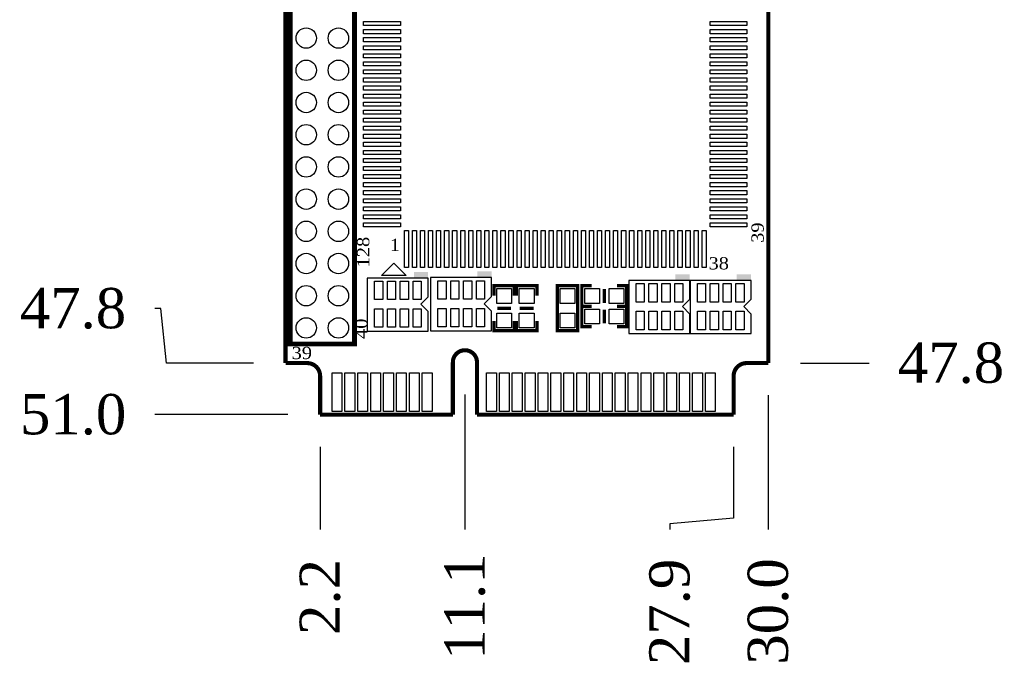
# Model space of a CAD drawing. Header units: millimetres. Extents: x 1667.5 to 1767.3, y -44.4 to 37.3.
# Tile 2 of 3: x 1706.1 to 1767.3, y -44.4 to -4.3. Entities that reach past the tile are written whole.
import ezdxf

# ---------------------------------------------------------------- set-up
doc = ezdxf.new("R2010")
doc.units = ezdxf.units.MM
doc.layers.add('BOARD_GEOMETRY_OUTLINE', color=1, linetype='Continuous', lineweight=20)
doc.layers.add('尺寸標柱線', color=3, linetype='Continuous', lineweight=15)
doc.layers.add('PACKAGE_GEOMETRY_SILKSCREEN_TOP', color=5, linetype='Continuous')
doc.layers.add('PIN_TOP', color=7, linetype='Continuous')
doc.styles.get("Standard").update_dxf_attribs({"font": 'times.ttf'})
doc.dimstyles.get("Standard").update_dxf_attribs({"dimtxt": 5, "dimasz": 0.18, "dimexe": 1, "dimexo": 2, "dimgap": 2, "dimtad": 0, "dimtoh": 1, "dimdec": 1, "dimzin": 0, "dimdsep": 46, "dimtxsty": 'Standard', "dimcen": 0.09, "dimadec": 0, "dimazin": 0, "dimtfac": 1, "dimtdec": 1, "dimtofl": 0, "dimtmove": 0, "dimatfit": 3, "dimfxl": 0, "dimtolj": 1, "dimtzin": 0, "dimarcsym": 0})

# ---------------------------------------------------------------- blocks, each defined once
blk = doc.blocks.new('*D95')
at = {"layer": 'Defpoints', "color": 0}
for p in [(1722.627, 22.135), (1714.503, -28.815), (1724.777, -28.815)]:
    blk.add_point(p, dxfattribs=at)
at = {"layer": '尺寸標柱線', "color": 0, "linetype": 'ByBlock', "lineweight": -2}
blk.add_line((1722.777, -28.815), (1714.503, -28.815), dxfattribs=at)
at = {"layer": '尺寸標柱線', "color": 0, "insert": (1709.427, -28.815), "char_height": 2.5, "attachment_point": 5}
blk.add_mtext('\\A1;51.0', dxfattribs=at)
blk = doc.blocks.new('*D96')
at = {"layer": 'Defpoints', "color": 0}
for p in [(1722.627, 22.135), (1714.513, -22.23), (1722.627, -25.615)]:
    blk.add_point(p, dxfattribs=at)
at = {"layer": '尺寸標柱線', "color": 0, "linetype": 'ByBlock', "lineweight": -2}
for p, q in [((1714.873, -22.23), (1714.513, -22.23)), ((1715.233, -25.615), (1714.873, -22.23)), ((1720.627, -25.615), (1715.233, -25.615))]:
    blk.add_line(p, q, dxfattribs=at)
at = {"layer": '尺寸標柱線', "color": 0, "insert": (1709.418, -22.23), "char_height": 2.5, "attachment_point": 5}
blk.add_mtext('\\A1;47.8', dxfattribs=at)
blk = doc.blocks.new('*D97')
at = {"layer": 'Defpoints', "color": 0}
for p in [(1722.627, 22.135), (1733.777, -25.565), (1733.777, -35.95)]:
    blk.add_point(p, dxfattribs=at)
at = {"layer": '尺寸標柱線', "color": 0, "linetype": 'ByBlock', "lineweight": -2}
blk.add_line((1733.777, -27.565), (1733.777, -35.95), dxfattribs=at)
at = {"layer": '尺寸標柱線', "color": 0, "insert": (1733.777, -40.738), "char_height": 2.5, "attachment_point": 5, "rotation": 90}
blk.add_mtext('\\A1;11.1', dxfattribs=at)
blk = doc.blocks.new('*D105')
at = {"layer": 'Defpoints', "color": 0}
for p in [(1722.627, 22.135), (1752.627, -25.615), (1758.891, -25.615)]:
    blk.add_point(p, dxfattribs=at)
at = {"layer": '尺寸標柱線', "color": 0, "linetype": 'ByBlock', "lineweight": -2}
blk.add_line((1754.627, -25.615), (1758.891, -25.615), dxfattribs=at)
at = {"layer": '尺寸標柱線', "color": 0, "insert": (1763.985, -25.615), "char_height": 2.5, "attachment_point": 5}
blk.add_mtext('\\A1;47.8', dxfattribs=at)
blk = doc.blocks.new('*D107')
at = {"layer": 'Defpoints', "color": 0}
for p in [(1722.627, 22.135), (1752.627, -25.615), (1752.627, -35.95)]:
    blk.add_point(p, dxfattribs=at)
at = {"layer": '尺寸標柱線', "color": 0, "linetype": 'ByBlock', "lineweight": -2}
blk.add_line((1752.627, -27.615), (1752.627, -35.95), dxfattribs=at)
at = {"layer": '尺寸標柱線', "color": 0, "insert": (1752.627, -41.039), "char_height": 2.5, "attachment_point": 5, "rotation": 90}
blk.add_mtext('\\A1;30.0', dxfattribs=at)
blk = doc.blocks.new('*D108')
at = {"layer": 'Defpoints', "color": 0}
for p in [(1722.627, 22.135), (1750.477, -28.815), (1746.506, -35.957)]:
    blk.add_point(p, dxfattribs=at)
at = {"layer": '尺寸標柱線', "color": 0, "linetype": 'ByBlock', "lineweight": -2}
for p, q in [((1750.477, -30.815), (1750.477, -35.237)), ((1750.477, -35.237), (1746.506, -35.597)), ((1746.506, -35.597), (1746.506, -35.957))]:
    blk.add_line(p, q, dxfattribs=at)
at = {"layer": '尺寸標柱線', "color": 0, "insert": (1746.506, -41.068), "char_height": 2.5, "attachment_point": 5, "rotation": 90}
blk.add_mtext('\\A1;27.9', dxfattribs=at)
blk = doc.blocks.new('*D109')
at = {"layer": 'Defpoints', "color": 0}
for p in [(1722.627, 22.135), (1724.777, -28.815), (1724.777, -35.95)]:
    blk.add_point(p, dxfattribs=at)
at = {"layer": '尺寸標柱線', "color": 0, "linetype": 'ByBlock', "lineweight": -2}
blk.add_line((1724.777, -30.815), (1724.777, -35.95), dxfattribs=at)
at = {"layer": '尺寸標柱線', "color": 0, "insert": (1724.777, -40.14), "char_height": 2.5, "attachment_point": 5, "rotation": 90}
blk.add_mtext('\\A1;2.2', dxfattribs=at)

msp = doc.modelspace()

# ---------------------------------------------------------------- linework, layer by layer
at = {"layer": 'BOARD_GEOMETRY_OUTLINE'}
for points in [[(1722.627, -25.615, 0.254, 0.254, 0), (1722.627, 22.135, 0.254, 0.254, 0)], [(1752.627, 22.085, 0.254, 0.254, 0), (1752.627, -25.615, 0.254, 0.254, 0)], [(1734.526, -25.565, 0.254, 0.254, 1), (1733.027, -25.565, 0.254, 0.254, 0)], [(1723.977, -25.615, 0.254, 0.254, 0), (1722.627, -25.615, 0.254, 0.254, 0)], [(1724.777, -26.415, 0.254, 0.254, 0.414121), (1723.977, -25.615, 0.254, 0.254, 0)], [(1733.027, -25.565, 0.254, 0.254, 0), (1733.027, -28.815, 0.254, 0.254, 0)], [(1734.526, -25.565, 0.254, 0.254, 0), (1734.526, -28.815, 0.254, 0.254, 0)], [(1751.277, -25.615, 0.254, 0.254, 0.414214), (1750.477, -26.415, 0.254, 0.254, 0)], [(1752.627, -25.615, 0.254, 0.254, 0), (1751.277, -25.615, 0.254, 0.254, 0)], [(1724.777, -28.815, 0.254, 0.254, 0), (1724.777, -26.415, 0.254, 0.254, 0)], [(1750.477, -26.415, 0.254, 0.254, 0), (1750.477, -28.815, 0.254, 0.254, 0)], [(1733.027, -28.815, 0.254, 0.254, 0), (1724.777, -28.815, 0.254, 0.254, 0)], [(1750.477, -28.815, 0.254, 0.254, 0), (1734.526, -28.815, 0.254, 0.254, 0)]]:
    msp.add_lwpolyline(points, format="xyseb", dxfattribs=at)
at = {"layer": 'PACKAGE_GEOMETRY_SILKSCREEN_TOP'}
msp.add_lwpolyline([(1726.913, 15.569, 0.3, 0.3, 0), (1723.412, 15.569, 0.3, 0.3, 0), (1722.913, 15.069, 0.3, 0.3, 0), (1722.913, -24.431, 0.3, 0.3, 0), (1726.913, -24.431, 0.3, 0.3, 0)], format="xyseb", close=True, dxfattribs=at)
msp.add_lwpolyline([(1729.358, -19.417), (1730.12, -20.179), (1728.596, -20.179)], close=True, dxfattribs=at)
for points in [[(1727.707, -20.331), (1727.707, -23.633), (1731.491, -23.633)], [(1731.491, -23.633), (1731.491, -22.414), (1731.034, -21.957), (1731.491, -21.5), (1731.491, -20.331), (1727.707, -20.331)], [(1731.644, -20.306), (1731.644, -23.608), (1735.428, -23.608)], [(1735.428, -23.608), (1735.428, -22.389), (1734.971, -21.932), (1735.428, -21.474), (1735.428, -20.306), (1731.644, -20.306)], [(1743.963, -20.484), (1743.963, -23.786), (1747.747, -23.786)], [(1747.747, -23.786), (1747.747, -22.567), (1747.29, -22.109), (1747.747, -21.652), (1747.747, -20.484), (1743.963, -20.484)], [(1747.773, -20.484), (1747.773, -23.786), (1751.557, -23.786)], [(1751.557, -23.786), (1751.557, -22.567), (1751.1, -22.109), (1751.557, -21.652), (1751.557, -20.484), (1747.773, -20.484)]]:
    msp.add_lwpolyline(points, dxfattribs=at)
for points in [[(1735.581, -21.424, 0.203, 0.203, 0), (1735.581, -20.814, 0.203, 0.203, 0), (1736.851, -20.814, 0.203, 0.203, 0), (1736.851, -21.424, 0.203, 0.203, 0)], [(1736.978, -21.424, 0.203, 0.203, 0), (1736.978, -20.814, 0.203, 0.203, 0), (1738.248, -20.814, 0.203, 0.203, 0), (1738.248, -21.424, 0.203, 0.203, 0)], [(1740.788, -23.075, 0.203, 0.203, 0), (1740.788, -20.814, 0.203, 0.203, 0), (1739.518, -20.814, 0.203, 0.203, 0), (1739.518, -23.075, 0.203, 0.203, 0)], [(1741.651, -22.084, 0.203, 0.203, 0), (1741.042, -22.084, 0.203, 0.203, 0), (1741.042, -20.814, 0.203, 0.203, 0), (1741.651, -20.814, 0.203, 0.203, 0)], [(1743.226, -20.814, 0.203, 0.203, 0), (1743.836, -20.814, 0.203, 0.203, 0), (1743.836, -22.084, 0.203, 0.203, 0), (1743.226, -22.084, 0.203, 0.203, 0)], [(1742.439, -21.881, 0.203, 0.203, 0), (1742.439, -21.017, 0.203, 0.203, 0)], [(1741.651, -23.354, 0.203, 0.203, 0), (1741.042, -23.354, 0.203, 0.203, 0), (1741.042, -22.084, 0.203, 0.203, 0), (1741.651, -22.084, 0.203, 0.203, 0)], [(1743.226, -22.084, 0.203, 0.203, 0), (1743.836, -22.084, 0.203, 0.203, 0), (1743.836, -23.354, 0.203, 0.203, 0), (1743.226, -23.354, 0.203, 0.203, 0)], [(1735.784, -22.211, 0.203, 0.203, 0), (1736.647, -22.211, 0.203, 0.203, 0)], [(1737.181, -22.211, 0.203, 0.203, 0), (1738.044, -22.211, 0.203, 0.203, 0)], [(1742.439, -23.151, 0.203, 0.203, 0), (1742.439, -22.287, 0.203, 0.203, 0)], [(1736.851, -22.998, 0.203, 0.203, 0), (1736.851, -23.608, 0.203, 0.203, 0), (1735.581, -23.608, 0.203, 0.203, 0), (1735.581, -22.998, 0.203, 0.203, 0)], [(1738.248, -22.998, 0.203, 0.203, 0), (1738.248, -23.608, 0.203, 0.203, 0), (1736.978, -23.608, 0.203, 0.203, 0), (1736.978, -22.998, 0.203, 0.203, 0)], [(1740.788, -22.998, 0.203, 0.203, 0), (1740.788, -23.608, 0.203, 0.203, 0), (1739.518, -23.608, 0.203, 0.203, 0), (1739.518, -22.998, 0.203, 0.203, 0)]]:
    msp.add_lwpolyline(points, format="xyseb", dxfattribs=at)
for points in [[(1731.491, -19.95), (1730.602, -19.95), (1731.491, -20.306), (1730.602, -20.306)], [(1735.428, -19.925), (1734.539, -19.925), (1735.428, -20.281), (1734.539, -20.281)], [(1747.747, -20.103), (1746.858, -20.103), (1747.747, -20.458), (1746.858, -20.458)], [(1751.557, -20.103), (1750.668, -20.103), (1751.557, -20.458), (1750.668, -20.458)]]:
    msp.add_solid(points, dxfattribs=at)
at = {"layer": 'PIN_TOP'}
for points in [[(1727.477, -4.658), (1727.477, -4.404), (1729.763, -4.404), (1729.763, -4.658)], [(1749.018, -4.658), (1749.018, -4.404), (1751.304, -4.404), (1751.304, -4.658)], [(1727.477, -5.158), (1727.477, -4.904), (1729.763, -4.904), (1729.763, -5.158)], [(1727.477, -5.658), (1727.477, -5.404), (1729.763, -5.404), (1729.763, -5.658)], [(1749.018, -5.158), (1749.018, -4.904), (1751.304, -4.904), (1751.304, -5.158)], [(1749.018, -5.658), (1749.018, -5.404), (1751.304, -5.404), (1751.304, -5.658)], [(1727.477, -6.158), (1727.477, -5.904), (1729.763, -5.904), (1729.763, -6.158)], [(1749.018, -6.158), (1749.018, -5.904), (1751.304, -5.904), (1751.304, -6.158)], [(1727.477, -6.658), (1727.477, -6.404), (1729.763, -6.404), (1729.763, -6.658)], [(1749.018, -6.658), (1749.018, -6.404), (1751.304, -6.404), (1751.304, -6.658)], [(1727.477, -7.158), (1727.477, -6.904), (1729.763, -6.904), (1729.763, -7.158)], [(1749.018, -7.158), (1749.018, -6.904), (1751.304, -6.904), (1751.304, -7.158)], [(1727.477, -7.658), (1727.477, -7.404), (1729.763, -7.404), (1729.763, -7.658)], [(1727.477, -8.158), (1727.477, -7.904), (1729.763, -7.904), (1729.763, -8.158)], [(1749.018, -7.658), (1749.018, -7.404), (1751.304, -7.404), (1751.304, -7.658)], [(1749.018, -8.158), (1749.018, -7.904), (1751.304, -7.904), (1751.304, -8.158)], [(1727.477, -8.658), (1727.477, -8.404), (1729.763, -8.404), (1729.763, -8.658)], [(1749.018, -8.658), (1749.018, -8.404), (1751.304, -8.404), (1751.304, -8.658)], [(1727.477, -9.158), (1727.477, -8.904), (1729.763, -8.904), (1729.763, -9.158)], [(1749.018, -9.158), (1749.018, -8.904), (1751.304, -8.904), (1751.304, -9.158)], [(1727.477, -9.658), (1727.477, -9.404), (1729.763, -9.404), (1729.763, -9.658)], [(1749.018, -9.658), (1749.018, -9.404), (1751.304, -9.404), (1751.304, -9.658)], [(1727.477, -10.158), (1727.477, -9.904), (1729.763, -9.904), (1729.763, -10.158)], [(1749.018, -10.158), (1749.018, -9.904), (1751.304, -9.904), (1751.304, -10.158)], [(1727.477, -10.658), (1727.477, -10.404), (1729.763, -10.404), (1729.763, -10.658)], [(1727.477, -11.158), (1727.477, -10.904), (1729.763, -10.904), (1729.763, -11.158)], [(1749.018, -10.658), (1749.018, -10.404), (1751.304, -10.404), (1751.304, -10.658)], [(1749.018, -11.158), (1749.018, -10.904), (1751.304, -10.904), (1751.304, -11.158)], [(1727.477, -11.658), (1727.477, -11.404), (1729.763, -11.404), (1729.763, -11.658)], [(1749.018, -11.658), (1749.018, -11.404), (1751.304, -11.404), (1751.304, -11.658)], [(1727.477, -12.158), (1727.477, -11.904), (1729.763, -11.904), (1729.763, -12.158)], [(1749.018, -12.158), (1749.018, -11.904), (1751.304, -11.904), (1751.304, -12.158)], [(1727.477, -12.658), (1727.477, -12.404), (1729.763, -12.404), (1729.763, -12.658)], [(1749.018, -12.658), (1749.018, -12.404), (1751.304, -12.404), (1751.304, -12.658)], [(1727.477, -13.158), (1727.477, -12.904), (1729.763, -12.904), (1729.763, -13.158)], [(1727.477, -13.658), (1727.477, -13.404), (1729.763, -13.404), (1729.763, -13.658)], [(1749.018, -13.158), (1749.018, -12.904), (1751.304, -12.904), (1751.304, -13.158)], [(1749.018, -13.658), (1749.018, -13.404), (1751.304, -13.404), (1751.304, -13.658)], [(1727.477, -14.158), (1727.477, -13.904), (1729.763, -13.904), (1729.763, -14.158)], [(1749.018, -14.158), (1749.018, -13.904), (1751.304, -13.904), (1751.304, -14.158)], [(1727.477, -14.658), (1727.477, -14.404), (1729.763, -14.404), (1729.763, -14.658)], [(1749.018, -14.658), (1749.018, -14.404), (1751.304, -14.404), (1751.304, -14.658)], [(1727.477, -15.158), (1727.477, -14.904), (1729.763, -14.904), (1729.763, -15.158)], [(1749.018, -15.158), (1749.018, -14.904), (1751.304, -14.904), (1751.304, -15.158)], [(1727.477, -15.658), (1727.477, -15.404), (1729.763, -15.404), (1729.763, -15.658)], [(1727.477, -16.158), (1727.477, -15.904), (1729.763, -15.904), (1729.763, -16.158)], [(1749.018, -15.658), (1749.018, -15.404), (1751.304, -15.404), (1751.304, -15.658)], [(1749.018, -16.158), (1749.018, -15.904), (1751.304, -15.904), (1751.304, -16.158)], [(1727.477, -16.658), (1727.477, -16.404), (1729.763, -16.404), (1729.763, -16.658)], [(1749.018, -16.658), (1749.018, -16.404), (1751.304, -16.404), (1751.304, -16.658)], [(1727.477, -17.158), (1727.477, -16.904), (1729.763, -16.904), (1729.763, -17.158)], [(1749.018, -17.158), (1749.018, -16.904), (1751.304, -16.904), (1751.304, -17.158)], [(1730.014, -19.674), (1730.014, -17.388), (1730.268, -17.388), (1730.268, -19.674)], [(1730.514, -19.674), (1730.514, -17.388), (1730.768, -17.388), (1730.768, -19.674)], [(1731.014, -19.674), (1731.014, -17.388), (1731.268, -17.388), (1731.268, -19.674)], [(1731.514, -19.674), (1731.514, -17.388), (1731.768, -17.388), (1731.768, -19.674)], [(1732.014, -19.674), (1732.014, -17.388), (1732.268, -17.388), (1732.268, -19.674)], [(1732.514, -19.674), (1732.514, -17.388), (1732.768, -17.388), (1732.768, -19.674)], [(1733.014, -19.674), (1733.014, -17.388), (1733.268, -17.388), (1733.268, -19.674)], [(1733.514, -19.674), (1733.514, -17.388), (1733.768, -17.388), (1733.768, -19.674)], [(1734.014, -19.674), (1734.014, -17.388), (1734.268, -17.388), (1734.268, -19.674)], [(1734.514, -19.674), (1734.514, -17.388), (1734.768, -17.388), (1734.768, -19.674)], [(1735.014, -19.674), (1735.014, -17.388), (1735.268, -17.388), (1735.268, -19.674)], [(1735.514, -19.674), (1735.514, -17.388), (1735.768, -17.388), (1735.768, -19.674)], [(1736.014, -19.674), (1736.014, -17.388), (1736.268, -17.388), (1736.268, -19.674)], [(1736.514, -19.674), (1736.514, -17.388), (1736.768, -17.388), (1736.768, -19.674)], [(1737.014, -19.674), (1737.014, -17.388), (1737.268, -17.388), (1737.268, -19.674)], [(1737.514, -19.674), (1737.514, -17.388), (1737.768, -17.388), (1737.768, -19.674)], [(1738.014, -19.674), (1738.014, -17.388), (1738.268, -17.388), (1738.268, -19.674)], [(1738.514, -19.674), (1738.514, -17.388), (1738.768, -17.388), (1738.768, -19.674)], [(1739.014, -19.674), (1739.014, -17.388), (1739.268, -17.388), (1739.268, -19.674)], [(1739.514, -19.674), (1739.514, -17.388), (1739.768, -17.388), (1739.768, -19.674)], [(1740.014, -19.674), (1740.014, -17.388), (1740.268, -17.388), (1740.268, -19.674)], [(1740.514, -19.674), (1740.514, -17.388), (1740.768, -17.388), (1740.768, -19.674)], [(1741.014, -19.674), (1741.014, -17.388), (1741.268, -17.388), (1741.268, -19.674)], [(1741.514, -19.674), (1741.514, -17.388), (1741.768, -17.388), (1741.768, -19.674)], [(1742.014, -19.674), (1742.014, -17.388), (1742.268, -17.388), (1742.268, -19.674)], [(1742.514, -19.674), (1742.514, -17.388), (1742.768, -17.388), (1742.768, -19.674)], [(1743.014, -19.674), (1743.014, -17.388), (1743.268, -17.388), (1743.268, -19.674)], [(1743.514, -19.674), (1743.514, -17.388), (1743.768, -17.388), (1743.768, -19.674)], [(1744.014, -19.674), (1744.014, -17.388), (1744.268, -17.388), (1744.268, -19.674)], [(1744.514, -19.674), (1744.514, -17.388), (1744.768, -17.388), (1744.768, -19.674)], [(1745.014, -19.674), (1745.014, -17.388), (1745.268, -17.388), (1745.268, -19.674)], [(1745.514, -19.674), (1745.514, -17.388), (1745.768, -17.388), (1745.768, -19.674)], [(1746.014, -19.674), (1746.014, -17.388), (1746.268, -17.388), (1746.268, -19.674)], [(1746.514, -19.674), (1746.514, -17.388), (1746.768, -17.388), (1746.768, -19.674)], [(1747.014, -19.674), (1747.014, -17.388), (1747.268, -17.388), (1747.268, -19.674)], [(1747.514, -19.674), (1747.514, -17.388), (1747.768, -17.388), (1747.768, -19.674)], [(1748.014, -19.674), (1748.014, -17.388), (1748.268, -17.388), (1748.268, -19.674)], [(1748.514, -19.674), (1748.514, -17.388), (1748.768, -17.388), (1748.768, -19.674)], [(1728.666, -20.525), (1728.666, -21.668), (1728.158, -21.668), (1728.158, -20.525)], [(1729.466, -20.525), (1729.466, -21.668), (1728.958, -21.668), (1728.958, -20.525)], [(1730.266, -20.525), (1730.266, -21.668), (1729.758, -21.668), (1729.758, -20.525)], [(1731.065, -20.525), (1731.065, -21.668), (1730.557, -21.668), (1730.557, -20.525)], [(1732.603, -20.5), (1732.603, -21.643), (1732.095, -21.643), (1732.095, -20.5)], [(1733.403, -20.5), (1733.403, -21.643), (1732.895, -21.643), (1732.895, -20.5)], [(1734.203, -20.5), (1734.203, -21.643), (1733.695, -21.643), (1733.695, -20.5)], [(1735.002, -20.5), (1735.002, -21.643), (1734.494, -21.643), (1734.494, -20.5)], [(1744.922, -20.678), (1744.922, -21.821), (1744.414, -21.821), (1744.414, -20.678)], [(1745.722, -20.678), (1745.722, -21.821), (1745.214, -21.821), (1745.214, -20.678)], [(1746.522, -20.678), (1746.522, -21.821), (1746.014, -21.821), (1746.014, -20.678)], [(1747.321, -20.678), (1747.321, -21.821), (1746.813, -21.821), (1746.813, -20.678)], [(1748.732, -20.678), (1748.732, -21.821), (1748.224, -21.821), (1748.224, -20.678)], [(1749.532, -20.678), (1749.532, -21.821), (1749.024, -21.821), (1749.024, -20.678)], [(1750.332, -20.678), (1750.332, -21.821), (1749.824, -21.821), (1749.824, -20.678)], [(1751.131, -20.678), (1751.131, -21.821), (1750.623, -21.821), (1750.623, -20.678)], [(1735.758, -20.992), (1736.673, -20.992), (1736.673, -21.906), (1735.758, -21.906)], [(1737.155, -20.992), (1738.07, -20.992), (1738.07, -21.906), (1737.155, -21.906)], [(1740.61, -21.906), (1739.695, -21.906), (1739.695, -20.992), (1740.61, -20.992)], [(1741.219, -21.906), (1741.219, -20.992), (1742.134, -20.992), (1742.134, -21.906)], [(1742.743, -21.906), (1742.743, -20.992), (1743.658, -20.992), (1743.658, -21.906)], [(1728.666, -22.246), (1728.666, -23.389), (1728.158, -23.389), (1728.158, -22.246)], [(1729.466, -22.246), (1729.466, -23.389), (1728.958, -23.389), (1728.958, -22.246)], [(1730.266, -22.246), (1730.266, -23.389), (1729.758, -23.389), (1729.758, -22.246)], [(1731.065, -22.246), (1731.065, -23.389), (1730.557, -23.389), (1730.557, -22.246)], [(1732.603, -22.22), (1732.603, -23.363), (1732.095, -23.363), (1732.095, -22.22)], [(1733.403, -22.22), (1733.403, -23.363), (1732.895, -23.363), (1732.895, -22.22)], [(1734.203, -22.22), (1734.203, -23.363), (1733.695, -23.363), (1733.695, -22.22)], [(1735.002, -22.22), (1735.002, -23.363), (1734.494, -23.363), (1734.494, -22.22)], [(1735.758, -22.516), (1736.673, -22.516), (1736.673, -23.43), (1735.758, -23.43)], [(1737.155, -22.516), (1738.07, -22.516), (1738.07, -23.43), (1737.155, -23.43)], [(1740.61, -23.43), (1739.695, -23.43), (1739.695, -22.516), (1740.61, -22.516)], [(1741.219, -23.176), (1741.219, -22.262), (1742.134, -22.262), (1742.134, -23.176)], [(1742.743, -23.176), (1742.743, -22.262), (1743.658, -22.262), (1743.658, -23.176)], [(1744.922, -22.398), (1744.922, -23.541), (1744.414, -23.541), (1744.414, -22.398)], [(1745.722, -22.398), (1745.722, -23.541), (1745.214, -23.541), (1745.214, -22.398)], [(1746.522, -22.398), (1746.522, -23.541), (1746.014, -23.541), (1746.014, -22.398)], [(1747.321, -22.398), (1747.321, -23.541), (1746.813, -23.541), (1746.813, -22.398)], [(1748.732, -22.398), (1748.732, -23.541), (1748.224, -23.541), (1748.224, -22.398)], [(1749.532, -22.398), (1749.532, -23.541), (1749.024, -23.541), (1749.024, -22.398)], [(1750.332, -22.398), (1750.332, -23.541), (1749.824, -23.541), (1749.824, -22.398)], [(1751.131, -22.398), (1751.131, -23.541), (1750.623, -23.541), (1750.623, -22.398)], [(1725.522, -28.622), (1725.522, -26.209), (1726.131, -26.209), (1726.131, -28.622)], [(1726.322, -28.622), (1726.322, -26.209), (1726.931, -26.209), (1726.931, -28.622)], [(1727.122, -28.622), (1727.122, -26.209), (1727.731, -26.209), (1727.731, -28.622)], [(1727.922, -28.622), (1727.922, -26.209), (1728.531, -26.209), (1728.531, -28.622)], [(1728.722, -28.622), (1728.722, -26.209), (1729.331, -26.209), (1729.331, -28.622)], [(1729.522, -28.622), (1729.522, -26.209), (1730.131, -26.209), (1730.131, -28.622)], [(1730.322, -28.622), (1730.322, -26.209), (1730.931, -26.209), (1730.931, -28.622)], [(1731.122, -28.622), (1731.122, -26.209), (1731.731, -26.209), (1731.731, -28.622)], [(1735.122, -28.622), (1735.122, -26.209), (1735.731, -26.209), (1735.731, -28.622)], [(1735.922, -28.622), (1735.922, -26.209), (1736.531, -26.209), (1736.531, -28.622)], [(1736.722, -28.622), (1736.722, -26.209), (1737.331, -26.209), (1737.331, -28.622)], [(1737.522, -28.622), (1737.522, -26.209), (1738.132, -26.209), (1738.132, -28.622)], [(1738.322, -28.622), (1738.322, -26.209), (1738.931, -26.209), (1738.931, -28.622)], [(1739.122, -28.622), (1739.122, -26.209), (1739.731, -26.209), (1739.731, -28.622)], [(1739.922, -28.622), (1739.922, -26.209), (1740.531, -26.209), (1740.531, -28.622)], [(1740.722, -28.622), (1740.722, -26.209), (1741.331, -26.209), (1741.331, -28.622)], [(1741.522, -28.622), (1741.522, -26.209), (1742.132, -26.209), (1742.132, -28.622)], [(1742.322, -28.622), (1742.322, -26.209), (1742.931, -26.209), (1742.931, -28.622)], [(1743.122, -28.622), (1743.122, -26.209), (1743.731, -26.209), (1743.731, -28.622)], [(1743.922, -28.622), (1743.922, -26.209), (1744.531, -26.209), (1744.531, -28.622)], [(1744.722, -28.622), (1744.722, -26.209), (1745.331, -26.209), (1745.331, -28.622)], [(1745.522, -28.622), (1745.522, -26.209), (1746.132, -26.209), (1746.132, -28.622)], [(1746.322, -28.622), (1746.322, -26.209), (1746.931, -26.209), (1746.931, -28.622)], [(1747.122, -28.622), (1747.122, -26.209), (1747.731, -26.209), (1747.731, -28.622)], [(1747.922, -28.622), (1747.922, -26.209), (1748.531, -26.209), (1748.531, -28.622)], [(1748.722, -28.622), (1748.722, -26.209), (1749.331, -26.209), (1749.331, -28.622)]]:
    msp.add_lwpolyline(points, close=True, dxfattribs=at)
for centre in [(1723.913, -5.431), (1725.913, -5.431), (1723.913, -7.431), (1725.913, -7.431), (1723.913, -9.431), (1725.913, -9.431), (1723.913, -11.431), (1725.913, -11.431), (1723.913, -13.431), (1725.913, -13.431), (1723.913, -15.431), (1725.913, -15.431), (1723.913, -17.431), (1725.913, -17.431), (1723.913, -19.431), (1725.913, -19.431), (1723.913, -21.431), (1725.913, -21.431), (1723.913, -23.431), (1725.913, -23.431)]:
    msp.add_circle(centre, 0.635, dxfattribs=at)

# ---------------------------------------------------------------- texts
at = {"layer": 'PACKAGE_GEOMETRY_SILKSCREEN_TOP', "width": 1.1}
for s, p in [('39', (1752.345, -18.147)), ('128', (1727.834, -19.671)), ('40', (1727.707, -24.116))]:
    msp.add_text(s, height=0.762, rotation=90, dxfattribs=at).set_placement(p)
for s, p in [('1', (1729.104, -18.655)), ('38', (1748.916, -19.798)), ('39', (1723.005, -25.366))]:
    msp.add_text(s, height=0.762, dxfattribs=at).set_placement(p)

# ---------------------------------------------------------------- dimensions: what is measured, and where the dimension line sits
at = {"layer": '尺寸標柱線', "color": 7}
for feature_location, offset, dtype, origin, picture, middle in [((1722.6266, -25.6151), (-8.1137, 3.3849), 0, (1722.6266, 22.1351), '*D96', (1709.4181, -22.2302)), ((1724.7767, -28.815), (-10.2736, 0), 0, (1722.6266, 22.1351), '*D95', (1709.4272, -28.815)), ((1733.77656, -25.56511), (0, -10.3845), 1, (1722.6266, 22.13507), '*D97', (1733.77656, -40.738)), ((1752.6265, -25.6151), (6.264, 0), 0, (1722.6266, 22.1351), '*D105', (1763.9853, -25.6151)), ((1752.627, -25.615), (0, -10.334), 1, (1722.627, 22.135), '*D107', (1752.627, -41.039)), ((1750.4767, -28.815), (-3.9707, -7.1423), 1, (1722.6266, 22.1351), '*D108', (1746.506, -41.0684)), ((1724.7767, -28.815), (0, -7.1346), 1, (1722.6266, 22.1351), '*D109', (1724.7767, -40.1405))]:
    dim = msp.add_ordinate_dim(feature_location=feature_location, offset=offset, dtype=dtype, origin=origin, dimstyle='Standard', override={"dimtxt": 2.5, "dimarcsym": 1}, dxfattribs=at)
    dim.commit()
    dim.dimension.update_dxf_attribs({"geometry": picture, "text_midpoint": middle})

doc.saveas('drawing.dxf')
